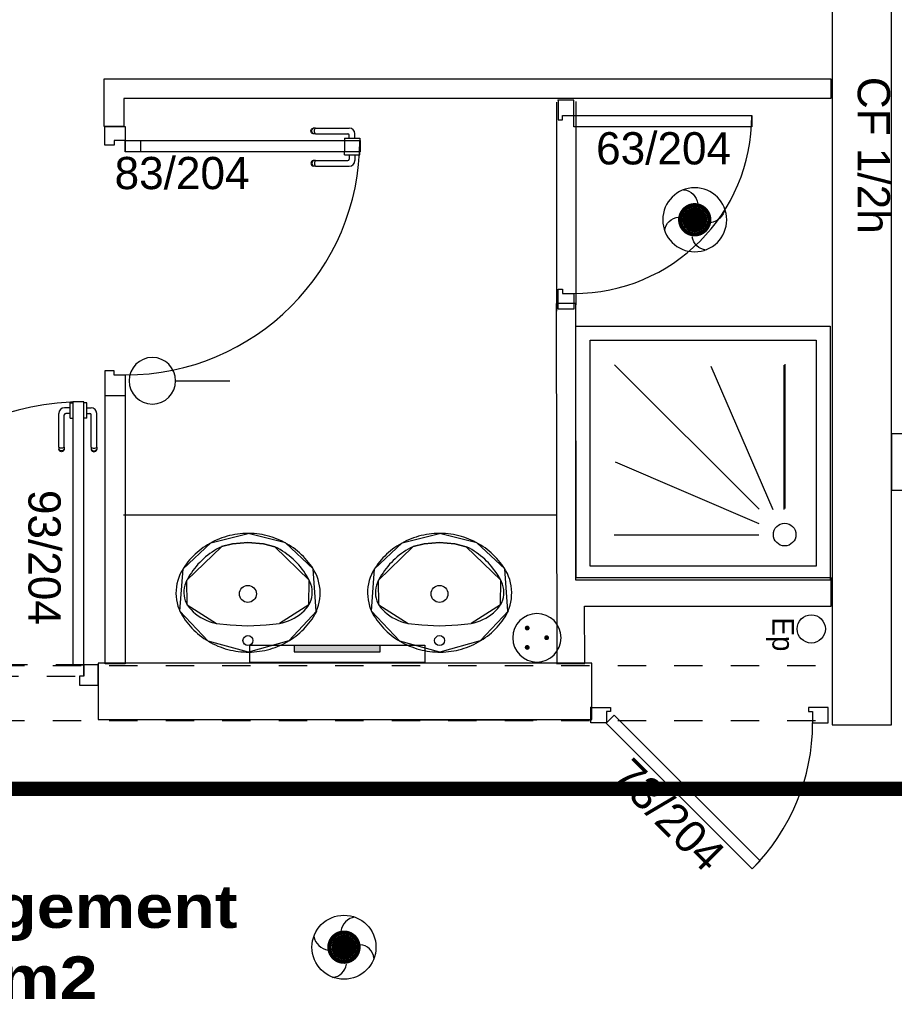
# Model space of a CAD drawing. Header units: millimetres. Extents: x -11.8 to 86.8, y 45.9 to 95.9.
# Tile 100 of 108: x 36.5 to 39.6, y 82.8 to 86.3. Entities that reach past the tile are written whole.
import ezdxf

# ---------------------------------------------------------------- set-up
doc = ezdxf.new("R2010")
doc.units = ezdxf.units.MM
doc.header["$MEASUREMENT"] = 0
for name, pattern in [('PC_DASH_1', [0.055556, 0.027778, -0.027778]), ('PC_DASH_3', [0.055556, 0.027778, -0.027778]), ('PC_DASH_4', [0.125, 0.055556, -0.069444])]:
    doc.linetypes.add(name, pattern=pattern)
doc.layers.add('CFO', color=6, linetype='Continuous')
doc.layers.add('Structure etage', color=7, linetype='Continuous')
doc.styles.get("Standard").update_dxf_attribs({"font": 'BKANT.TTF'})

# ---------------------------------------------------------------- blocks, each defined once
blk = doc.blocks.new('AP0')
for points, const_width in [([(0.175, -0.06, -1), (-0.148, 0.06, -1)], 0.0492), ([(-0.06, 0, 1), (0.087, 0, 1)], 0.147)]:
    blk.add_lwpolyline(points, format="xyb", close=True, dxfattribs=dict(const_width=const_width))
blk.add_circle((0.014, 0), 0.378)
for centre, radius, start, end in [((0.153, 0.184), 0.169, 92.8345, 178.447), ((-0.154, 0.151), 0.188, 186.2032, 263.9565), ((0.189, -0.152), 0.183, 5.8298, 82.3782), ((-0.155, -0.154), 0.206, 281.5712, 350.6383)]:
    blk.add_arc(centre, radius, start, end)
blk = doc.blocks.new('PCEN')
at = {"const_width": 0.025}
for points in [[(-0.101, 0.359, 1), (-0.076, 0.359, 1)], [(0.099, 0.359, 1), (0.124, 0.359, 1)], [(-0.001, 0.159, 1), (0.024, 0.159, 1)]]:
    blk.add_lwpolyline(points, format="xyb", close=True, dxfattribs=at)
blk.add_circle((0.012, 0.259), 0.25)
blk = doc.blocks.new('PLATAB')
for p, q in [((-0.8281, -0.277), (-0.8281, 0.0332)), ((-0.8281, 0.0332), (0.7208, 0.0332)), ((-0.4374, 0.0304), (-0.4374, -0.0882)), ((0.3244, -0.0882), (0.3244, 0.0304)), ((0.7208, 0.0332), (0.7208, -0.277)), ((-0.4374, -0.0882), (0.3244, -0.0882)), ((0.7208, -0.277), (-0.8281, -0.277))]:
    blk.add_line(p, q)
blk.add_solid([(-0.4411, 0.0304), (0.3208, 0.0304), (-0.4411, -0.0882), (0.3208, -0.0882)])
blk = doc.blocks.new('SA')
blk.add_line((0.1176, 0.2603), (0.3651, 0.5078))
blk.add_circle((0.0116, 0.1542), 0.15)
blk = doc.blocks.new('PD_15862')
at = {"layer": 'Structure etage', "color": 0}
for p, q in [((36.5334, -11.7874), (36.5333, -11.7874)), ((36.5432, -11.7874), (36.5334, -11.7874)), ((36.5433, -11.7874), (36.5432, -11.7874)), ((36.5433, -11.789), (36.5433, -11.7874)), ((36.5433, -11.7937), (36.5433, -11.789)), ((36.5433, -11.8009), (36.5433, -11.7937)), ((36.5433, -11.8097), (36.5433, -11.8009)), ((36.5433, -11.8045), (36.5585, -11.8045)), ((36.5433, -11.8191), (36.5433, -11.8097)), ((36.5334, -11.8414), (36.5333, -11.8414)), ((36.5432, -11.8414), (36.5334, -11.8414)), ((36.5433, -11.8414), (36.5432, -11.8414)), ((36.5433, -11.8279), (36.5433, -11.8191)), ((36.5433, -11.8243), (36.5538, -11.8243)), ((36.5433, -11.8351), (36.5433, -11.8279)), ((36.5433, -11.8398), (36.5433, -11.8351)), ((36.5433, -11.8414), (36.5433, -11.8398)), ((36.5588, -11.9435), (36.5588, -11.8293)), ((36.5785, -11.9435), (36.5785, -11.8246)), ((36.5588, -11.9435), (36.5588, -11.9497)), ((36.5588, -11.9497), (36.5588, -11.9519)), ((36.5588, -11.9519), (36.56, -11.9552)), ((36.56, -11.9452), (36.5622, -11.9466)), ((36.56, -11.9526), (36.5622, -11.955)), ((36.56, -11.9552), (36.5622, -11.9578)), ((36.5622, -11.9466), (36.5652, -11.9475)), ((36.5622, -11.955), (36.5652, -11.9566)), ((36.5622, -11.9578), (36.5652, -11.9596)), ((36.5652, -11.9475), (36.5686, -11.9478)), ((36.5652, -11.9566), (36.5686, -11.9571)), ((36.5686, -11.9478), (36.5721, -11.9475)), ((36.5686, -11.9571), (36.5721, -11.9566)), ((36.5721, -11.9475), (36.5751, -11.9466)), ((36.5721, -11.9566), (36.5751, -11.955)), ((36.5721, -11.9596), (36.5751, -11.9578)), ((36.5751, -11.9466), (36.5773, -11.9452)), ((36.5751, -11.955), (36.5773, -11.9526)), ((36.5751, -11.9578), (36.5773, -11.9552)), ((36.5773, -11.9552), (36.5785, -11.9519)), ((36.5785, -11.9435), (36.5785, -11.9497)), ((36.5785, -11.9497), (36.5785, -11.9519)), ((36.5652, -11.9596), (36.5686, -11.9602)), ((36.5686, -11.9602), (36.5721, -11.9596))]:
    blk.add_line(p, q, dxfattribs=at)
for centre, radius in [((36.5585, -11.8246), 0.02), ((36.5538, -11.8293), 0.00501)]:
    blk.add_arc(centre, radius, 0, 90, dxfattribs=at)
blk = doc.blocks.new('PD_15863')
at = {"layer": 'Structure etage', "color": 0}
for p, q in [((36.4842, -11.8045), (36.4639, -11.8045)), ((36.4842, -11.789), (36.4842, -11.7874)), ((36.4842, -11.7874), (36.4843, -11.7874)), ((36.4842, -11.7937), (36.4842, -11.789)), ((36.4842, -11.8009), (36.4842, -11.7937)), ((36.4842, -11.8097), (36.4842, -11.8009)), ((36.4842, -11.8191), (36.4842, -11.8097)), ((36.4843, -11.7874), (36.4941, -11.7874)), ((36.4941, -11.7874), (36.4942, -11.7874)), ((36.4439, -11.9435), (36.4439, -11.8246)), ((36.4636, -11.9435), (36.4636, -11.8293)), ((36.4842, -11.8243), (36.4686, -11.8243)), ((36.4842, -11.8279), (36.4842, -11.8191)), ((36.4842, -11.8351), (36.4842, -11.8279)), ((36.4842, -11.8398), (36.4842, -11.8351)), ((36.4842, -11.8414), (36.4842, -11.8398)), ((36.4842, -11.8414), (36.4843, -11.8414)), ((36.4843, -11.8414), (36.4941, -11.8414)), ((36.4941, -11.8414), (36.4942, -11.8414)), ((36.4439, -11.9435), (36.4439, -11.9497)), ((36.4439, -11.9497), (36.4439, -11.9519)), ((36.445, -11.9552), (36.4439, -11.9519)), ((36.4473, -11.9466), (36.445, -11.9452)), ((36.4473, -11.955), (36.445, -11.9526)), ((36.4473, -11.9578), (36.445, -11.9552)), ((36.4503, -11.9475), (36.4473, -11.9466)), ((36.4503, -11.9566), (36.4473, -11.955)), ((36.4503, -11.9596), (36.4473, -11.9578)), ((36.4537, -11.9478), (36.4503, -11.9475)), ((36.4537, -11.9571), (36.4503, -11.9566)), ((36.4571, -11.9475), (36.4537, -11.9478)), ((36.4571, -11.9566), (36.4537, -11.9571)), ((36.4601, -11.9466), (36.4571, -11.9475)), ((36.4601, -11.955), (36.4571, -11.9566)), ((36.4601, -11.9578), (36.4571, -11.9596)), ((36.4624, -11.9452), (36.4601, -11.9466)), ((36.4624, -11.9526), (36.4601, -11.955)), ((36.4624, -11.9552), (36.4601, -11.9578)), ((36.4636, -11.9519), (36.4624, -11.9552)), ((36.4636, -11.9435), (36.4636, -11.9497)), ((36.4636, -11.9497), (36.4636, -11.9519)), ((36.4537, -11.9602), (36.4503, -11.9596)), ((36.4571, -11.9596), (36.4537, -11.9602))]:
    blk.add_line(p, q, dxfattribs=at)
for centre, radius in [((36.4639, -11.8246), 0.02), ((36.4686, -11.8293), 0.00501)]:
    blk.add_arc(centre, radius, 90, 180, dxfattribs=at)
blk = doc.blocks.new('PD_15861')
at = {"layer": 'Structure etage'}
for name in ['PD_15863', 'PD_15862']:
    blk.add_blockref(name, (0, 0), dxfattribs=at)
blk = doc.blocks.new('PD_15866')
at = {"layer": 'Structure etage', "color": 0, "linetype": 'PC_DASH_1'}
for p, q in [((35.623, -12.7042), (35.623, -12.689)), ((35.762, -12.669), (35.643, -12.669)), ((35.762, -12.6887), (35.6477, -12.6887)), ((35.762, -12.669), (35.7682, -12.669)), ((35.762, -12.6887), (35.7682, -12.6887)), ((35.7651, -12.6724), (35.7637, -12.6702)), ((35.7637, -12.6875), (35.7651, -12.6853)), ((35.766, -12.6754), (35.7651, -12.6724)), ((35.7651, -12.6853), (35.766, -12.6823)), ((35.7663, -12.6789), (35.766, -12.6754)), ((35.766, -12.6823), (35.7663, -12.6789)), ((35.7682, -12.669), (35.7704, -12.669)), ((35.7682, -12.6887), (35.7704, -12.6887)), ((35.7736, -12.6702), (35.7704, -12.669)), ((35.7704, -12.6887), (35.7736, -12.6875)), ((35.7735, -12.6724), (35.7711, -12.6702)), ((35.7711, -12.6875), (35.7735, -12.6853)), ((35.7751, -12.6754), (35.7735, -12.6724)), ((35.7735, -12.6853), (35.7751, -12.6823)), ((35.7763, -12.6724), (35.7736, -12.6702)), ((35.7736, -12.6875), (35.7763, -12.6853)), ((35.7756, -12.6789), (35.7751, -12.6754)), ((35.7751, -12.6823), (35.7756, -12.6789)), ((35.778, -12.6754), (35.7763, -12.6724)), ((35.7763, -12.6853), (35.778, -12.6823)), ((35.7786, -12.6789), (35.778, -12.6754)), ((35.778, -12.6823), (35.7786, -12.6789)), ((35.6075, -12.7042), (35.6058, -12.7042)), ((35.6058, -12.7042), (35.6058, -12.7043)), ((35.6058, -12.7043), (35.6058, -12.7141)), ((35.6058, -12.7141), (35.6058, -12.7142)), ((35.6122, -12.7042), (35.6075, -12.7042)), ((35.6194, -12.7042), (35.6122, -12.7042)), ((35.6282, -12.7042), (35.6194, -12.7042)), ((35.6376, -12.7042), (35.6282, -12.7042)), ((35.6464, -12.7042), (35.6376, -12.7042)), ((35.6427, -12.7042), (35.6427, -12.6937)), ((35.6536, -12.7042), (35.6464, -12.7042)), ((35.6583, -12.7042), (35.6536, -12.7042)), ((35.6599, -12.7042), (35.6583, -12.7042)), ((35.6599, -12.7042), (35.6599, -12.7043)), ((35.6599, -12.7043), (35.6599, -12.7141)), ((35.6599, -12.7141), (35.6599, -12.7142))]:
    blk.add_line(p, q, dxfattribs=at)
for centre, radius in [((35.643, -12.689), 0.02), ((35.6477, -12.6937), 0.00501)]:
    blk.add_arc(centre, radius, 90, 180, dxfattribs=at)
blk = doc.blocks.new('PD_15867')
at = {"layer": 'Structure etage', "color": 0, "linetype": 'PC_DASH_1'}
for p, q in [((35.6058, -12.7534), (35.6058, -12.7533)), ((35.6058, -12.7632), (35.6058, -12.7534)), ((35.6599, -12.7534), (35.6599, -12.7533)), ((35.6599, -12.7632), (35.6599, -12.7534)), ((35.6058, -12.7633), (35.6058, -12.7632)), ((35.6075, -12.7633), (35.6058, -12.7633)), ((35.6122, -12.7633), (35.6075, -12.7633)), ((35.6194, -12.7633), (35.6122, -12.7633)), ((35.6282, -12.7633), (35.6194, -12.7633)), ((35.623, -12.7633), (35.623, -12.7836)), ((35.6376, -12.7633), (35.6282, -12.7633)), ((35.6464, -12.7633), (35.6376, -12.7633)), ((35.6427, -12.7633), (35.6427, -12.7789)), ((35.6536, -12.7633), (35.6464, -12.7633)), ((35.762, -12.7839), (35.6477, -12.7839)), ((35.6583, -12.7633), (35.6536, -12.7633)), ((35.6599, -12.7633), (35.6583, -12.7633)), ((35.6599, -12.7633), (35.6599, -12.7632)), ((35.762, -12.7839), (35.7682, -12.7839)), ((35.7637, -12.7851), (35.7651, -12.7874)), ((35.7651, -12.7874), (35.766, -12.7904)), ((35.766, -12.7904), (35.7663, -12.7938)), ((35.7663, -12.7938), (35.766, -12.7972)), ((35.7682, -12.7839), (35.7704, -12.7839)), ((35.7704, -12.7839), (35.7736, -12.7851)), ((35.7711, -12.7851), (35.7735, -12.7874)), ((35.7735, -12.7874), (35.7751, -12.7904)), ((35.7736, -12.7851), (35.7763, -12.7874)), ((35.7751, -12.7904), (35.7756, -12.7938)), ((35.7756, -12.7938), (35.7751, -12.7972)), ((35.7763, -12.7874), (35.778, -12.7904)), ((35.778, -12.7904), (35.7786, -12.7938)), ((35.7786, -12.7938), (35.778, -12.7972)), ((35.762, -12.8037), (35.643, -12.8037)), ((35.762, -12.8037), (35.7682, -12.8037)), ((35.7651, -12.8002), (35.7637, -12.8025)), ((35.766, -12.7972), (35.7651, -12.8002)), ((35.7682, -12.8037), (35.7704, -12.8037)), ((35.7736, -12.8025), (35.7704, -12.8037)), ((35.7735, -12.8002), (35.7711, -12.8025)), ((35.7751, -12.7972), (35.7735, -12.8002)), ((35.7763, -12.8002), (35.7736, -12.8025)), ((35.778, -12.7972), (35.7763, -12.8002))]:
    blk.add_line(p, q, dxfattribs=at)
for centre, radius in [((35.643, -12.7836), 0.02), ((35.6477, -12.7789), 0.00501)]:
    blk.add_arc(centre, radius, 180, 270, dxfattribs=at)
blk = doc.blocks.new('PD_15865')
at = {"layer": 'Structure etage'}
for name in ['PD_15866', 'PD_15867']:
    blk.add_blockref(name, (0, 0), dxfattribs=at)
blk = doc.blocks.new('PD_15864')
at = {"layer": 'Structure etage', "color": 0, "linetype": 'PC_DASH_1'}
blk.add_lwpolyline([(35.6018, -12.7143), (35.6018, -12.7543), (36.5331, -12.7543), (36.5331, -12.7143), (35.6018, -12.7143)], dxfattribs=at)
at = {"layer": 'Structure etage'}
blk.add_blockref('PD_15865', (0, 0), dxfattribs=at)
blk = doc.blocks.new('PD_15860')
at = {"layer": 'Structure etage', "color": 0}
for points in [[(36.5332, -11.7834), (36.4932, -11.7834), (36.4932, -12.7146), (36.5332, -12.7146), (36.5332, -11.7834)], [(35.5534, -12.7867), (35.6179, -12.7867), (35.6179, -12.7547), (35.602, -12.7547), (35.602, -12.7146), (35.5534, -12.7146), (35.5534, -12.7867)], [(36.5332, -12.7547), (36.5173, -12.7547), (36.5173, -12.7867), (36.5833, -12.7867), (36.5833, -12.7146), (36.5332, -12.7146), (36.5332, -12.7547)]]:
    blk.add_lwpolyline(points, dxfattribs=at)
blk.add_arc((36.5332, -12.7146), 0.9313, 90, 180, dxfattribs=at)
at = {"layer": 'Structure etage'}
for name in ['PD_15861', 'PD_15864']:
    blk.add_blockref(name, (0, 0), dxfattribs=at)
blk = doc.blocks.new('PD_16174')
at = {"layer": 'Structure etage', "color": 0}
for points in [[(37.7922, -12.2492), (37.7827, -12.2494), (37.7733, -12.2499), (37.7639, -12.2507), (37.7546, -12.2518), (37.7452, -12.2533), (37.736, -12.255), (37.7268, -12.2571), (37.7177, -12.2595), (37.7087, -12.2622), (37.6998, -12.2652), (37.691, -12.2684), (37.6823, -12.272), (37.6737, -12.2759), (37.6654, -12.2801), (37.6571, -12.2845), (37.649, -12.2892), (37.6411, -12.2942), (37.6334, -12.2995), (37.6259, -12.305), (37.6186, -12.3107), (37.6115, -12.3167), (37.6046, -12.323), (37.5979, -12.3294), (37.5915, -12.3361), (37.5853, -12.343), (37.5794, -12.3501), (37.5738, -12.3574), (37.5684, -12.3649), (37.5633, -12.3726), (37.5619, -12.3746), (37.5561, -12.3846), (37.551, -12.3949), (37.5467, -12.4055), (37.5432, -12.4164), (37.5404, -12.4276), (37.5385, -12.4388), (37.5373, -12.4502), (37.537, -12.4616), (37.5375, -12.4731), (37.5389, -12.4844), (37.541, -12.4957), (37.544, -12.5067), (37.5477, -12.5176), (37.5508, -12.5248), (37.5551, -12.5329), (37.5598, -12.5409), (37.5647, -12.5487), (37.5699, -12.5563), (37.5754, -12.5637), (37.5812, -12.571), (37.5872, -12.578), (37.5934, -12.5848), (37.6, -12.5915), (37.6067, -12.5979), (37.6137, -12.604), (37.6208, -12.61), (37.6282, -12.6156), (37.6358, -12.6211), (37.6436, -12.6262), (37.6516, -12.6311), (37.6597, -12.6358), (37.668, -12.6401), (37.6765, -12.6442), (37.6851, -12.648), (37.6938, -12.6515), (37.7026, -12.6547), (37.7116, -12.6576), (37.7206, -12.6602), (37.7298, -12.6624), (37.739, -12.6644), (37.7483, -12.6661), (37.7576, -12.6674), (37.767, -12.6685), (37.7764, -12.6692), (37.7859, -12.6696), (37.7953, -12.6696), (37.8047, -12.6694), (37.8142, -12.6688), (37.8236, -12.668), (37.8329, -12.6668), (37.8422, -12.6653), (37.8515, -12.6634), (37.8607, -12.6613), (37.8698, -12.6589), (37.8788, -12.6561), (37.8877, -12.6531), (37.8965, -12.6497), (37.9051, -12.6461), (37.9137, -12.6421), (37.922, -12.6379), (37.9303, -12.6334), (37.9383, -12.6287), (37.9462, -12.6236), (37.9539, -12.6183), (37.9614, -12.6127), (37.9686, -12.6069), (37.9757, -12.6009), (37.9826, -12.5946), (37.9892, -12.5881), (37.9956, -12.5813), (38.0017, -12.5744), (38.0076, -12.5673), (38.0132, -12.5599), (38.0185, -12.5524), (38.0236, -12.5447), (38.0284, -12.5368), (38.0329, -12.5288), (38.0354, -12.5239), (38.0336, -12.5248), (38.0379, -12.5142), (38.0414, -12.5033), (38.0441, -12.4922), (38.046, -12.4809), (38.0471, -12.4695), (38.0473, -12.4581), (38.0468, -12.4467), (38.0454, -12.4353), (38.0432, -12.4241), (38.0402, -12.413), (38.0364, -12.4022), (38.0318, -12.3917), (38.0265, -12.3814), (38.0224, -12.3746), (38.0174, -12.3669), (38.012, -12.3594), (38.0064, -12.3521), (38.0006, -12.3449), (37.9945, -12.3379), (37.9881, -12.3312), (37.9815, -12.3247), (37.9747, -12.3184), (37.9677, -12.3123), (37.9604, -12.3065), (37.9529, -12.3009), (37.9453, -12.2956), (37.9374, -12.2905), (37.9294, -12.2857), (37.9212, -12.2812), (37.9128, -12.277), (37.9043, -12.273), (37.8957, -12.2694), (37.8869, -12.266), (37.8781, -12.2629), (37.8691, -12.2602), (37.86, -12.2577), (37.8508, -12.2555), (37.8416, -12.2537), (37.8323, -12.2522), (37.8229, -12.2509), (37.8135, -12.25), (37.8041, -12.2495), (37.7947, -12.2492), (37.7922, -12.2492)], [(37.5619, -12.3746), (37.6601, -12.2828), (37.7922, -12.2492)], [(38.0224, -12.3746), (37.9242, -12.2828), (37.7922, -12.2492)], [(37.5508, -12.5248), (37.5619, -12.3746)], [(38.0336, -12.5248), (38.0224, -12.3746)], [(38.0354, -12.5239), (37.9359, -12.6301), (37.7934, -12.6697), (37.6508, -12.6307), (37.5508, -12.5248)]]:
    blk.add_lwpolyline(points, dxfattribs=at)
blk = doc.blocks.new('PD_16175')
at = {"layer": 'Structure etage', "color": 0}
for points in [[(38.0085, -12.4151), (38.004, -12.4069), (37.9993, -12.3988), (37.9943, -12.3909), (37.989, -12.3831), (37.9834, -12.3755), (37.9775, -12.3682), (37.9714, -12.361), (37.9651, -12.354), (37.9584, -12.3473), (37.9516, -12.3408), (37.9445, -12.3345), (37.9372, -12.3284), (37.9297, -12.3226), (37.9219, -12.3171), (37.914, -12.3118), (37.9059, -12.3068), (37.8976, -12.3021), (37.8892, -12.2977), (37.8866, -12.2964), (37.8465, -12.2861), (37.7917, -12.2811), (37.7372, -12.2863), (37.6987, -12.2955), (37.6978, -12.2964), (37.6893, -12.3007), (37.6809, -12.3054), (37.6728, -12.3103), (37.6648, -12.3155), (37.657, -12.3209), (37.6494, -12.3266), (37.642, -12.3326), (37.6349, -12.3388), (37.628, -12.3453), (37.6213, -12.3519), (37.6148, -12.3588), (37.6086, -12.366), (37.6027, -12.3733), (37.597, -12.3808), (37.5917, -12.3885), (37.5866, -12.3964), (37.5817, -12.4044), (37.5772, -12.4126), (37.5759, -12.4151), (37.5717, -12.4236), (37.5685, -12.4325), (37.5662, -12.4417), (37.565, -12.4511), (37.5647, -12.4605), (37.5655, -12.4699), (37.5673, -12.4791), (37.5701, -12.4882), (37.5739, -12.4969), (37.5768, -12.5024), (37.5834, -12.5111), (37.5905, -12.5193), (37.5983, -12.5271), (37.6065, -12.5343), (37.6153, -12.5409), (37.6245, -12.547), (37.6342, -12.5523), (37.6442, -12.5571), (37.6545, -12.5611), (37.6651, -12.5644), (37.6759, -12.5671), (37.681, -12.568), (37.7287, -12.5732), (37.7917, -12.577), (37.8566, -12.5729), (37.9033, -12.568), (37.9142, -12.5658), (37.9249, -12.5628), (37.9354, -12.559), (37.9455, -12.5546), (37.9554, -12.5496), (37.9648, -12.5438), (37.9738, -12.5375), (37.9823, -12.5305), (37.9903, -12.523), (37.9977, -12.515), (38.0045, -12.5065), (38.0075, -12.5024), (38.0119, -12.4939), (38.0153, -12.4851), (38.0178, -12.476), (38.0192, -12.4667), (38.0196, -12.4572), (38.0191, -12.4478), (38.0175, -12.4385), (38.0149, -12.4294), (38.0113, -12.4207), (38.0085, -12.4151)], [(37.5759, -12.4151), (37.6978, -12.2964)], [(37.6987, -12.2955), (37.7372, -12.2863), (37.7917, -12.2811), (37.8465, -12.2861), (37.8866, -12.2964)], [(38.0085, -12.4151), (37.8866, -12.2964)], [(37.5768, -12.5024), (37.5759, -12.4151)], [(38.0075, -12.5024), (38.0085, -12.4151)], [(37.5768, -12.5024), (37.681, -12.568)], [(38.0075, -12.5024), (37.9033, -12.568)], [(37.681, -12.568), (37.7287, -12.5732), (37.7917, -12.577), (37.8566, -12.5729), (37.9033, -12.568)]]:
    blk.add_lwpolyline(points, dxfattribs=at)
blk = doc.blocks.new('PD_16173')
at = {"layer": 'Structure etage', "color": 0}
for points in [[(37.5759, -12.4151), (37.6978, -12.2964)], [(37.6987, -12.2955), (37.7372, -12.2863), (37.7917, -12.2811), (37.8465, -12.2861), (37.8866, -12.2964)], [(38.0085, -12.4151), (37.8866, -12.2964)], [(37.5768, -12.5024), (37.5759, -12.4151)], [(38.0075, -12.5024), (38.0085, -12.4151)], [(37.5768, -12.5024), (37.681, -12.568)], [(38.0075, -12.5024), (37.9033, -12.568)], [(37.681, -12.568), (37.7287, -12.5732), (37.7917, -12.577), (37.8566, -12.5729), (37.9033, -12.568)]]:
    blk.add_lwpolyline(points, dxfattribs=at)
for centre, radius in [((37.7917, -12.4637), 0.03), ((37.7917, -12.6286), 0.0175)]:
    blk.add_circle(centre, radius, dxfattribs=at)
at = {"layer": 'Structure etage'}
for name in ['PD_16174', 'PD_16175']:
    blk.add_blockref(name, (0, 0), dxfattribs=at)
blk = doc.blocks.new('PD_16172')
at = {"layer": 'Structure etage', "color": 0}
blk.add_point((37.7953, -12.6696), dxfattribs=at)
at = {"layer": 'Structure etage'}
blk.add_blockref('PD_16173', (0, 0), dxfattribs=at)
blk = doc.blocks.new('PD_16178')
at = {"layer": 'Structure etage', "color": 0}
for points in [[(37.1141, -12.2492), (37.1046, -12.2494), (37.0952, -12.2499), (37.0858, -12.2507), (37.0765, -12.2518), (37.0671, -12.2533), (37.0579, -12.255), (37.0487, -12.2571), (37.0396, -12.2595), (37.0306, -12.2622), (37.0217, -12.2652), (37.0129, -12.2684), (37.0042, -12.272), (36.9956, -12.2759), (36.9872, -12.2801), (36.979, -12.2845), (36.9709, -12.2892), (36.963, -12.2942), (36.9553, -12.2995), (36.9478, -12.305), (36.9405, -12.3107), (36.9334, -12.3167), (36.9265, -12.323), (36.9198, -12.3294), (36.9134, -12.3361), (36.9072, -12.343), (36.9013, -12.3501), (36.8957, -12.3574), (36.8903, -12.3649), (36.8852, -12.3726), (36.8838, -12.3746), (36.878, -12.3846), (36.8729, -12.3949), (36.8686, -12.4055), (36.865, -12.4164), (36.8623, -12.4276), (36.8603, -12.4388), (36.8592, -12.4502), (36.8589, -12.4616), (36.8594, -12.4731), (36.8608, -12.4844), (36.8629, -12.4957), (36.8659, -12.5067), (36.8696, -12.5176), (36.8727, -12.5248), (36.877, -12.5329), (36.8817, -12.5409), (36.8866, -12.5487), (36.8918, -12.5563), (36.8973, -12.5637), (36.9031, -12.571), (36.9091, -12.578), (36.9153, -12.5848), (36.9218, -12.5915), (36.9286, -12.5979), (36.9355, -12.604), (36.9427, -12.61), (36.9501, -12.6156), (36.9577, -12.6211), (36.9655, -12.6262), (36.9735, -12.6311), (36.9816, -12.6358), (36.9899, -12.6401), (36.9984, -12.6442), (37.007, -12.648), (37.0157, -12.6515), (37.0245, -12.6547), (37.0335, -12.6576), (37.0425, -12.6602), (37.0517, -12.6624), (37.0609, -12.6644), (37.0702, -12.6661), (37.0795, -12.6674), (37.0889, -12.6685), (37.0983, -12.6692), (37.1078, -12.6696), (37.1172, -12.6696), (37.1266, -12.6694), (37.1361, -12.6688), (37.1455, -12.668), (37.1548, -12.6668), (37.1641, -12.6653), (37.1734, -12.6634), (37.1826, -12.6613), (37.1917, -12.6589), (37.2007, -12.6561), (37.2096, -12.6531), (37.2184, -12.6497), (37.227, -12.6461), (37.2356, -12.6421), (37.2439, -12.6379), (37.2521, -12.6334), (37.2602, -12.6287), (37.2681, -12.6236), (37.2758, -12.6183), (37.2832, -12.6127), (37.2905, -12.6069), (37.2976, -12.6009), (37.3045, -12.5946), (37.3111, -12.5881), (37.3174, -12.5813), (37.3236, -12.5744), (37.3295, -12.5673), (37.3351, -12.5599), (37.3404, -12.5524), (37.3455, -12.5447), (37.3503, -12.5368), (37.3548, -12.5288), (37.3573, -12.5239), (37.3555, -12.5248), (37.3597, -12.5142), (37.3633, -12.5033), (37.366, -12.4922), (37.3679, -12.4809), (37.369, -12.4695), (37.3692, -12.4581), (37.3687, -12.4467), (37.3673, -12.4353), (37.3651, -12.4241), (37.3621, -12.413), (37.3583, -12.4022), (37.3537, -12.3917), (37.3484, -12.3814), (37.3443, -12.3746), (37.3393, -12.3669), (37.3339, -12.3594), (37.3283, -12.3521), (37.3225, -12.3449), (37.3164, -12.3379), (37.31, -12.3312), (37.3034, -12.3247), (37.2966, -12.3184), (37.2896, -12.3123), (37.2823, -12.3065), (37.2748, -12.3009), (37.2672, -12.2956), (37.2593, -12.2905), (37.2513, -12.2857), (37.2431, -12.2812), (37.2347, -12.277), (37.2262, -12.273), (37.2176, -12.2694), (37.2088, -12.266), (37.1999, -12.2629), (37.191, -12.2602), (37.1819, -12.2577), (37.1727, -12.2555), (37.1635, -12.2537), (37.1542, -12.2522), (37.1448, -12.2509), (37.1354, -12.25), (37.126, -12.2495), (37.1166, -12.2492), (37.1141, -12.2492)], [(36.8838, -12.3746), (36.982, -12.2828), (37.1141, -12.2492)], [(37.3443, -12.3746), (37.2461, -12.2828), (37.1141, -12.2492)], [(36.8727, -12.5248), (36.8838, -12.3746)], [(37.3555, -12.5248), (37.3443, -12.3746)], [(37.3573, -12.5239), (37.2578, -12.6301), (37.1153, -12.6697), (36.9726, -12.6307), (36.8727, -12.5248)]]:
    blk.add_lwpolyline(points, dxfattribs=at)
blk = doc.blocks.new('PD_16179')
at = {"layer": 'Structure etage', "color": 0}
for points in [[(37.3303, -12.4151), (37.3259, -12.4069), (37.3212, -12.3988), (37.3162, -12.3909), (37.3109, -12.3831), (37.3053, -12.3755), (37.2994, -12.3682), (37.2933, -12.361), (37.2869, -12.354), (37.2803, -12.3473), (37.2735, -12.3408), (37.2664, -12.3345), (37.2591, -12.3284), (37.2516, -12.3226), (37.2438, -12.3171), (37.2359, -12.3118), (37.2278, -12.3068), (37.2195, -12.3021), (37.2111, -12.2977), (37.2085, -12.2964), (37.1684, -12.2861), (37.1136, -12.2811), (37.0591, -12.2863), (37.0206, -12.2955), (37.0196, -12.2964), (37.0112, -12.3007), (37.0028, -12.3054), (36.9947, -12.3103), (36.9867, -12.3155), (36.9789, -12.3209), (36.9713, -12.3266), (36.9639, -12.3326), (36.9568, -12.3388), (36.9499, -12.3453), (36.9432, -12.3519), (36.9367, -12.3588), (36.9305, -12.366), (36.9246, -12.3733), (36.9189, -12.3808), (36.9136, -12.3885), (36.9084, -12.3964), (36.9036, -12.4044), (36.8991, -12.4126), (36.8978, -12.4151), (36.8936, -12.4236), (36.8904, -12.4325), (36.8881, -12.4417), (36.8869, -12.4511), (36.8866, -12.4605), (36.8874, -12.4699), (36.8892, -12.4791), (36.892, -12.4882), (36.8958, -12.4969), (36.8987, -12.5024), (36.9053, -12.5111), (36.9124, -12.5193), (36.9201, -12.5271), (36.9284, -12.5343), (36.9372, -12.5409), (36.9464, -12.547), (36.9561, -12.5523), (36.9661, -12.5571), (36.9764, -12.5611), (36.987, -12.5644), (36.9978, -12.5671), (37.0029, -12.568), (37.0506, -12.5732), (37.1136, -12.577), (37.1785, -12.5729), (37.2252, -12.568), (37.2361, -12.5658), (37.2468, -12.5628), (37.2573, -12.559), (37.2674, -12.5546), (37.2773, -12.5496), (37.2867, -12.5438), (37.2957, -12.5375), (37.3042, -12.5305), (37.3122, -12.523), (37.3196, -12.515), (37.3264, -12.5065), (37.3294, -12.5024), (37.3338, -12.4939), (37.3372, -12.4851), (37.3397, -12.476), (37.3411, -12.4667), (37.3415, -12.4572), (37.341, -12.4478), (37.3394, -12.4385), (37.3368, -12.4294), (37.3332, -12.4207), (37.3303, -12.4151)], [(36.8978, -12.4151), (37.0196, -12.2964)], [(37.0206, -12.2955), (37.0591, -12.2863), (37.1136, -12.2811), (37.1684, -12.2861), (37.2085, -12.2964)], [(37.3303, -12.4151), (37.2085, -12.2964)], [(36.8987, -12.5024), (36.8978, -12.4151)], [(37.3294, -12.5024), (37.3303, -12.4151)], [(36.8987, -12.5024), (37.0029, -12.568)], [(37.3294, -12.5024), (37.2252, -12.568)], [(37.0029, -12.568), (37.0506, -12.5732), (37.1136, -12.577), (37.1785, -12.5729), (37.2252, -12.568)]]:
    blk.add_lwpolyline(points, dxfattribs=at)
blk = doc.blocks.new('PD_16177')
at = {"layer": 'Structure etage', "color": 0}
for points in [[(36.8978, -12.4151), (37.0196, -12.2964)], [(37.0206, -12.2955), (37.0591, -12.2863), (37.1136, -12.2811), (37.1684, -12.2861), (37.2085, -12.2964)], [(37.3303, -12.4151), (37.2085, -12.2964)], [(36.8987, -12.5024), (36.8978, -12.4151)], [(37.3294, -12.5024), (37.3303, -12.4151)], [(36.8987, -12.5024), (37.0029, -12.568)], [(37.3294, -12.5024), (37.2252, -12.568)], [(37.0029, -12.568), (37.0506, -12.5732), (37.1136, -12.577), (37.1785, -12.5729), (37.2252, -12.568)]]:
    blk.add_lwpolyline(points, dxfattribs=at)
for centre, radius in [((37.1135, -12.4637), 0.03), ((37.1136, -12.6286), 0.0175)]:
    blk.add_circle(centre, radius, dxfattribs=at)
at = {"layer": 'Structure etage'}
for name in ['PD_16178', 'PD_16179']:
    blk.add_blockref(name, (0, 0), dxfattribs=at)
blk = doc.blocks.new('PD_16176')
at = {"layer": 'Structure etage', "color": 0}
blk.add_point((37.1172, -12.6696), dxfattribs=at)
at = {"layer": 'Structure etage'}
blk.add_blockref('PD_16177', (0, 0), dxfattribs=at)
blk = doc.blocks.new('PD_16195')
at = {"layer": 'Structure etage', "color": 0}
for points in [[(38.2672, -10.7148), (38.2122, -10.7148), (38.2122, -10.7848), (38.2272, -10.7848), (38.2272, -10.7698), (38.2672, -10.7698), (38.2672, -10.7148)], [(38.8972, -10.7698), (38.8972, -10.8098), (38.2672, -10.8098), (38.2672, -10.7698), (38.8972, -10.7698)], [(38.2672, -11.4548), (38.2122, -11.4548), (38.2122, -11.3848), (38.2272, -11.3848), (38.2272, -11.3998), (38.2672, -11.3998), (38.2672, -11.4548)]]:
    blk.add_lwpolyline(points, dxfattribs=at)
blk.add_arc((38.2672, -10.7698), 0.63, 270, 0, dxfattribs=at)
blk = doc.blocks.new('PD_16194')
at = {"layer": 'Structure etage', "color": 0}
blk.add_point((38.2122, -10.7148), dxfattribs=at)
at = {"layer": 'Structure etage'}
blk.add_blockref('PD_16195', (0, 0), dxfattribs=at)
blk = doc.blocks.new('PD_16345')
at = {"layer": 'Structure etage', "color": 0}
for points in [[(38.3275, -12.9204), (38.3275, -12.8654), (38.3975, -12.8654), (38.3975, -12.8804), (38.3825, -12.8804), (38.3825, -12.9204), (38.3275, -12.9204)], [(38.3819, -12.9207), (38.4102, -12.8924), (38.9263, -13.4086), (38.8981, -13.4368), (38.3819, -12.9207)], [(39.1675, -12.9204), (39.1675, -12.8654), (39.0975, -12.8654), (39.0975, -12.8804), (39.1125, -12.8804), (39.1125, -12.9204), (39.1675, -12.9204)]]:
    blk.add_lwpolyline(points, dxfattribs=at)
blk.add_arc((38.3825, -12.9204), 0.73, 314.9467, 0, dxfattribs=at)
blk.add_point((38.3275, -12.8654), dxfattribs=at)
blk = doc.blocks.new('PD_16528')
at = {"layer": 'Structure etage', "color": 0}
blk.add_circle((39.1076, -12.5875), 0.05, dxfattribs=at)
at = {"layer": 'Structure etage', "color": 0, "insert": (39.0461, -12.5473), "char_height": 0.076068, "width": 0.123472, "attachment_point": 1, "rotation": 270}
blk.add_mtext('{\\fHelvetica|b0|i0|c0|p0;\\W0.92;Ep}', dxfattribs=at)
blk = doc.blocks.new('PD_16540')
at = {"layer": 'Structure etage', "color": 0}
blk.add_circle((39.1076, -12.5875), 0.05, dxfattribs=at)
at = {"layer": 'Structure etage', "color": 0, "insert": (39.0461, -12.5473), "char_height": 0.076068, "width": 0.123472, "attachment_point": 1, "rotation": 270}
blk.add_mtext('{\\fHelvetica|b0|i0|c0|p0;\\W0.92;Ep}', dxfattribs=at)
blk = doc.blocks.new('PD_16570')
at = {"layer": 'Structure etage', "color": 0}
for p, q in [((38.4116, -11.6522), (38.9233, -12.1639)), ((38.973, -12.1664), (38.7536, -11.6581)), ((39.0122, -12.1647), (39.0122, -11.6533)), ((39.015, -12.1617), (39.015, -11.6503)), ((38.9233, -12.2159), (38.415, -11.9965)), ((38.9216, -12.2551), (38.4102, -12.2551))]:
    blk.add_line(p, q, dxfattribs=at)
for points in [[(39.1746, -12.4152), (38.2746, -12.4152), (38.2746, -11.5152), (39.1746, -11.5152), (39.1746, -12.4152)], [(39.1246, -12.3652), (38.3246, -12.3652), (38.3246, -11.5652), (39.1246, -11.5652), (39.1246, -12.3652)]]:
    blk.add_lwpolyline(points, dxfattribs=at)
blk.add_circle((39.0135, -12.2536), 0.04, dxfattribs=at)
blk = doc.blocks.new('PD_16818')
at = {"layer": 'Structure etage', "color": 0}
for p, q in [((37.3365, -10.8241), (37.3371, -10.8207)), ((37.3371, -10.8275), (37.3365, -10.8241)), ((37.3371, -10.8207), (37.3388, -10.8177)), ((37.3388, -10.8305), (37.3371, -10.8275)), ((37.3388, -10.8177), (37.3415, -10.8154)), ((37.3415, -10.8328), (37.3388, -10.8305)), ((37.3395, -10.8241), (37.3401, -10.8207)), ((37.3401, -10.8275), (37.3395, -10.8241)), ((37.3401, -10.8207), (37.3416, -10.8177)), ((37.3416, -10.8305), (37.3401, -10.8275)), ((37.3415, -10.8154), (37.3448, -10.8142)), ((37.3448, -10.834), (37.3415, -10.8328)), ((37.3416, -10.8177), (37.344, -10.8154)), ((37.344, -10.8328), (37.3416, -10.8305)), ((37.3469, -10.8142), (37.3448, -10.8142)), ((37.3469, -10.834), (37.3448, -10.834)), ((37.3531, -10.8142), (37.3469, -10.8142)), ((37.3531, -10.834), (37.3469, -10.834)), ((37.3488, -10.8241), (37.3491, -10.8207)), ((37.3491, -10.8275), (37.3488, -10.8241)), ((37.3491, -10.8207), (37.35, -10.8177)), ((37.35, -10.8305), (37.3491, -10.8275)), ((37.35, -10.8177), (37.3514, -10.8154)), ((37.3514, -10.8328), (37.35, -10.8305)), ((37.3531, -10.8142), (37.4721, -10.8142)), ((37.3531, -10.834), (37.4674, -10.834)), ((37.4724, -10.8495), (37.4724, -10.839)), ((37.4921, -10.8495), (37.4921, -10.8343)), ((37.4552, -10.8495), (37.4568, -10.8495)), ((37.4552, -10.8495), (37.4552, -10.8496)), ((37.4552, -10.8496), (37.4552, -10.8594)), ((37.4552, -10.8594), (37.4552, -10.8595)), ((37.4568, -10.8495), (37.4615, -10.8495)), ((37.4615, -10.8495), (37.4687, -10.8495)), ((37.4687, -10.8495), (37.4776, -10.8495)), ((37.4776, -10.8495), (37.4869, -10.8495)), ((37.4869, -10.8495), (37.4958, -10.8495)), ((37.4958, -10.8495), (37.503, -10.8495)), ((37.503, -10.8495), (37.5077, -10.8495)), ((37.5077, -10.8495), (37.5093, -10.8495)), ((37.5093, -10.8495), (37.5093, -10.8496)), ((37.5093, -10.8496), (37.5093, -10.8594)), ((37.5093, -10.8594), (37.5093, -10.8595))]:
    blk.add_line(p, q, dxfattribs=at)
for centre, radius in [((37.4674, -10.839), 0.00501), ((37.4721, -10.8343), 0.02)]:
    blk.add_arc(centre, radius, 0, 90, dxfattribs=at)
blk = doc.blocks.new('PD_16819')
at = {"layer": 'Structure etage', "color": 0}
for p, q in [((37.4552, -10.8986), (37.4552, -10.8985)), ((37.4552, -10.9084), (37.4552, -10.8986)), ((37.4552, -10.9085), (37.4552, -10.9084)), ((37.4552, -10.9085), (37.4568, -10.9085)), ((37.4568, -10.9085), (37.4615, -10.9085)), ((37.4615, -10.9085), (37.4687, -10.9085)), ((37.4687, -10.9085), (37.4776, -10.9085)), ((37.4724, -10.9085), (37.4724, -10.9242)), ((37.4776, -10.9085), (37.4869, -10.9085)), ((37.4869, -10.9085), (37.4958, -10.9085)), ((37.4921, -10.9085), (37.4921, -10.9289)), ((37.4958, -10.9085), (37.503, -10.9085)), ((37.503, -10.9085), (37.5077, -10.9085)), ((37.5077, -10.9085), (37.5093, -10.9085)), ((37.5093, -10.8986), (37.5093, -10.8985)), ((37.5093, -10.9084), (37.5093, -10.8986)), ((37.5093, -10.9085), (37.5093, -10.9084)), ((37.3371, -10.9356), (37.3365, -10.939)), ((37.3365, -10.939), (37.3371, -10.9424)), ((37.3388, -10.9326), (37.3371, -10.9356)), ((37.3371, -10.9424), (37.3388, -10.9455)), ((37.3415, -10.9303), (37.3388, -10.9326)), ((37.3388, -10.9455), (37.3415, -10.9477)), ((37.3401, -10.9356), (37.3395, -10.939)), ((37.3395, -10.939), (37.3401, -10.9424)), ((37.3416, -10.9326), (37.3401, -10.9356)), ((37.3401, -10.9424), (37.3416, -10.9455)), ((37.3448, -10.9292), (37.3415, -10.9303)), ((37.344, -10.9303), (37.3416, -10.9326)), ((37.3416, -10.9455), (37.344, -10.9477)), ((37.3469, -10.9292), (37.3448, -10.9292)), ((37.3531, -10.9292), (37.3469, -10.9292)), ((37.3491, -10.9356), (37.3488, -10.939)), ((37.3488, -10.939), (37.3491, -10.9424)), ((37.35, -10.9326), (37.3491, -10.9356)), ((37.3491, -10.9424), (37.35, -10.9455)), ((37.3514, -10.9303), (37.35, -10.9326)), ((37.35, -10.9455), (37.3514, -10.9477)), ((37.3531, -10.9292), (37.4674, -10.9292)), ((37.3415, -10.9477), (37.3448, -10.9489)), ((37.3469, -10.9489), (37.3448, -10.9489)), ((37.3531, -10.9489), (37.3469, -10.9489)), ((37.3531, -10.9489), (37.4721, -10.9489))]:
    blk.add_line(p, q, dxfattribs=at)
for centre, radius in [((37.4674, -10.9242), 0.00501), ((37.4721, -10.9289), 0.02)]:
    blk.add_arc(centre, radius, 270, 0, dxfattribs=at)
blk = doc.blocks.new('PD_16817')
at = {"layer": 'Structure etage'}
for name in ['PD_16818', 'PD_16819']:
    blk.add_blockref(name, (0, 0), dxfattribs=at)
blk = doc.blocks.new('PD_16821')
at = {"layer": 'Structure etage', "color": 0}
for p, q in [((36.6075, -11.6736), (36.6075, -11.7616)), ((36.6796, -11.6895), (36.6796, -11.7616)), ((36.6075, -11.7616), (36.6796, -11.7616))]:
    blk.add_line(p, q, dxfattribs=at)
blk.add_lwpolyline([(36.6796, -11.6895), (36.6396, -11.6895), (36.6396, -11.6736), (36.6075, -11.6736), (36.6075, -11.6895)], dxfattribs=at)
blk = doc.blocks.new('PD_16822')
at = {"layer": 'Structure etage', "color": 0}
for points in [[(36.6802, -10.8983), (36.6802, -10.8582), (36.7338, -10.8582), (36.7338, -10.8983), (36.6802, -10.8983)], [(37.4567, -10.8983), (37.4567, -10.8582), (37.5102, -10.8582), (37.5102, -10.8983), (37.4567, -10.8983)]]:
    blk.add_lwpolyline(points, dxfattribs=at)
blk = doc.blocks.new('PD_16820')
at = {"layer": 'Structure etage', "color": 0}
blk.add_line((36.6075, -10.8082), (36.6796, -10.8082), dxfattribs=at)
for points in [[(36.6396, -10.8582), (36.6396, -10.8741), (36.6075, -10.8741), (36.6075, -10.8082), (36.6796, -10.8082), (36.6796, -10.8582), (36.6396, -10.8582)], [(37.5107, -10.8582), (37.5107, -10.8983), (36.6796, -10.8983), (36.6796, -10.8582), (37.5107, -10.8582)]]:
    blk.add_lwpolyline(points, dxfattribs=at)
blk.add_arc((36.6796, -10.8582), 0.83, 270, 0, dxfattribs=at)
at = {"layer": 'Structure etage'}
for name in ['PD_16822', 'PD_16821']:
    blk.add_blockref(name, (0, 0), dxfattribs=at)
blk = doc.blocks.new('PD_16816')
at = {"layer": 'Structure etage'}
for name in ['PD_16820', 'PD_16817']:
    blk.add_blockref(name, (0, 0), dxfattribs=at)
blk = doc.blocks.new('PD_16815')
at = {"layer": 'Structure etage'}
blk.add_blockref('PD_16816', (0, 0), dxfattribs=at)
at = {"layer": 'Structure etage', "color": 0, "insert": (36.6416, -10.9163), "char_height": 0.114102, "width": 0.493889, "attachment_point": 1}
blk.add_mtext('{\\fArial|b0|i0|c0|p34;\\W0.98;83/204}', dxfattribs=at)
blk = doc.blocks.new('PD_16814')
at = {"layer": 'Structure etage', "color": 0}
for points in [[(36.6741, -10.7099), (36.6741, -10.808), (36.6043, -10.808), (36.6043, -10.6399), (39.1767, -10.6399), (39.1767, -10.7099), (36.6741, -10.7099)], [(36.6788, -12.7116), (36.6088, -12.7116), (36.6088, -11.7616), (36.6788, -11.7616), (36.6788, -12.7116)]]:
    blk.add_lwpolyline(points, dxfattribs=at)
at = {"layer": 'Structure etage'}
blk.add_blockref('PD_16815', (0, 0), dxfattribs=at)

msp = doc.modelspace()

# ---------------------------------------------------------------- linework, layer by layer
at = {"layer": 'CFO', "color": 5, "linetype": 'PC_DASH_3', "const_width": 0.05}
msp.add_lwpolyline([(44.0573, 83.5449), (35.8186, 83.5449)], dxfattribs=at)
at = {"layer": 'Structure etage', "color": 0}
for p, q in [((39.5709, 83.772), (39.5709, 90.7924)), ((39.3609, 90.2326), (39.3609, 83.772)), ((38.3856, 85.236), (38.3856, 85.976)), ((38.4551, 85.259), (38.4551, 85.979)), ((36.8521, 84.5155), (38.3847, 84.5155)), ((38.3158, 83.7887), (37.8316, 83.7887)), ((39.3609, 83.772), (39.5709, 83.772))]:
    msp.add_line(p, q, dxfattribs=at)
at = {"layer": 'Structure etage', "color": 0, "linetype": 'PC_DASH_4'}
for p, q in [((12.002, 83.9821), (39.3692, 83.9821)), ((12.002, 83.7873), (39.3692, 83.7873))]:
    msp.add_line(p, q, dxfattribs=at)
at = {"layer": 'Structure etage', "color": 0}
for points in [[(38.3864, 83.9881), (38.4857, 83.9883), (38.4839, 84.1923), (39.3568, 84.192), (39.3568, 84.2916), (38.4546, 84.2916), (38.4538, 85.264), (38.3838, 85.264), (38.3864, 83.9881)], [(39.5709, 84.8023), (39.5709, 84.6023), (39.5723, 84.6023), (39.7909, 84.6023), (39.7909, 84.6029), (39.7909, 84.8023), (39.5709, 84.8023)], [(36.7624, 83.7901), (38.5095, 83.7901), (38.5095, 83.9901), (36.7624, 83.9901), (36.7624, 83.7901)]]:
    msp.add_lwpolyline(points, dxfattribs=at)

# ---------------------------------------------------------------- block references
at = {"layer": 'CFO', "linetype": 'Continuous', "yscale": 0.2999999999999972, "zscale": 0.3}
for p, xscale, rotation in [((38.8742, 85.5641), -0.3000000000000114, 90), ((37.6326, 82.9885), 0.3000000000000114, 270)]:
    msp.add_blockref('AP0', p, dxfattribs=dict(at, xscale=xscale, rotation=rotation))
at = {"layer": 'CFO', "lineweight": -3}
for name, p, xscale, yscale, zscale, rotation in [('SA', (36.89, 85.0453), -0.548800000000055, 0.5487999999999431, 0.5488000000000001, 225.0000000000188), ('PCEN', (38.4044, 84.084), -0.342999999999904, 0.342999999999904, 0.3430000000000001, 90)]:
    msp.add_blockref(name, p, dxfattribs=dict(at, xscale=xscale, yscale=yscale, zscale=zscale, rotation=rotation))
at = {"layer": 'CFO', "xscale": 0.4000000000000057, "yscale": 0.2000000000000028, "zscale": 0.2}
msp.add_blockref('PLATAB', (37.6309, 84.0476), dxfattribs=at)
at = {"layer": 'Structure etage'}
for name in ['PD_16814', 'PD_16194', 'PD_16570', 'PD_15860', 'PD_16176', 'PD_16172', 'PD_16528', 'PD_16540', 'PD_16345']:
    msp.add_blockref(name, (0.1791, 96.6988), dxfattribs=at)

# ---------------------------------------------------------------- texts
at = {"layer": 'Structure etage', "color": 0, "char_height": 0.114102, "attachment_point": 1}
for s, insert, width, rotation in [('{\\fArial|b0|i0|c0|p34;\\W0.98;CF 1/2h}', (39.5652, 86.0662), 0.564444, 270), ('{\\fArial|b0|i0|c0|p34;\\W0.98;93/204}', (36.6298, 84.6035), 0.493889, 270), ('{\\fArial|b0|i0|c0|p34;\\W0.98;73/204}', (38.6532, 83.6623), 0.493889, 315)]:
    msp.add_mtext(s, dxfattribs=dict(at, insert=insert, width=width, rotation=rotation))
at = {"layer": 'Structure etage', "color": 0, "attachment_point": 1}
for s, insert, char_height, width in [('{\\fArial|b0|i0|c0|p34;\\W0.98;63/204}', (38.5251, 85.8701), 0.114102, 0.493889), ('{\\fArial Black|b0|i0|c0|p34;Dégagement\\P24,80m2\\H1.458X; }', (35.8071, 83.2037), 0.151033, 1.464028)]:
    msp.add_mtext(s, dxfattribs=dict(at, insert=insert, char_height=char_height, width=width))

doc.saveas('drawing.dxf')
